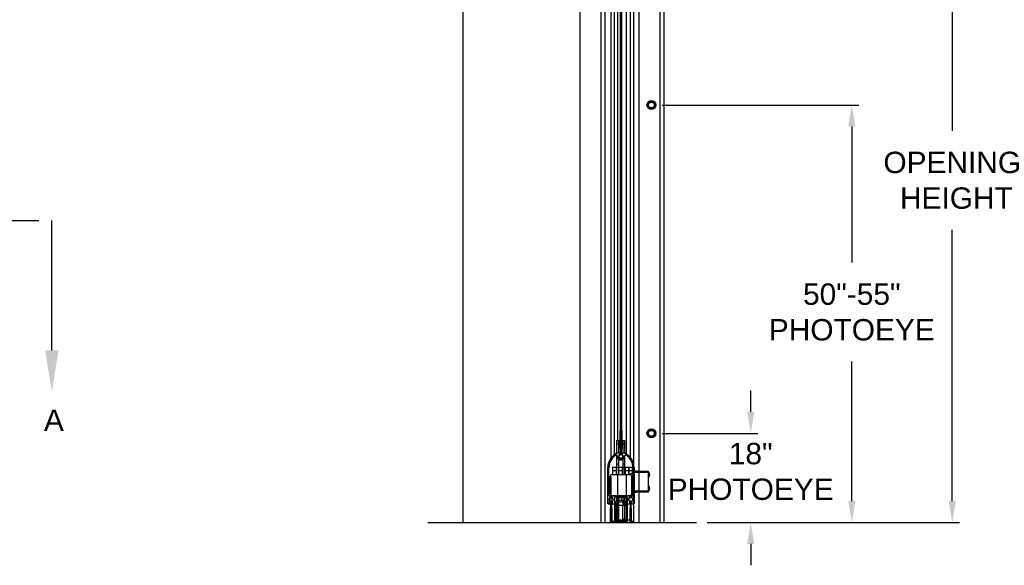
# Model space of a CAD drawing. Header units: inches. Extents: x 170 to 312, y 215 to 248.
# Tile 166 of 256: x 207.2 to 211.52, y 239.92 to 242.31. Entities that reach past the tile are written whole.
import ezdxf
from ezdxf import colors
from ezdxf.entities.mleader import LeaderData, LeaderLine
from ezdxf.math import Vec2, Vec3

# ---------------------------------------------------------------- set-up
doc = ezdxf.new("R2010")
doc.units = ezdxf.units.IN
doc.header["$LTSCALE"] = 0.25
doc.header["$MEASUREMENT"] = 0
doc.linetypes.add('CENTER', pattern=[2, 1.25, -0.25, 0.25, -0.25])
for name, color, linetype in [('ANNOTATIONS', 1, 'Continuous'), ('SECTION CUTS', 6, 'CENTER'), ('STANDARD MOTOR LH', 7, 'Continuous')]:
    doc.layers.add(name, color=color, linetype=linetype)
doc.styles.add('ARIAL', font='arial.ttf', dxfattribs={"height": 0.09375})
doc.styles.get("Standard").update_dxf_attribs({"font": 'romans.shx'})
doc.dimstyles.new('STANDARD$0', dxfattribs={"dimtxt": 0.09375, "dimasz": 0.09375, "dimexe": 0.03125, "dimexo": 0.046875, "dimgap": 0.09, "dimtad": 0, "dimtih": 1, "dimtoh": 1, "dimdec": 4, "dimzin": 0, "dimdsep": 46, "dimtxsty": 'ARIAL', "dimcen": 0.09, "dimadec": 0, "dimazin": 0, "dimtfac": 1, "dimtdec": 4, "dimtofl": 0, "dimtmove": 0, "dimatfit": 1, "dimfxl": 1, "dimtolj": 1, "dimtzin": 0, "dimarcsym": 0})
pattern_1 = [(45, (207.8103001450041, 234.2100570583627), (-0.08838834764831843, 0.08838834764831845), []), (135, (207.8103001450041, 234.2100570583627), (-0.08838834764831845, -0.08838834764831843), [])]

# ---------------------------------------------------------------- blocks, each defined once
blk = doc.blocks.new('*D40')
at = {"layer": 'ANNOTATIONS', "color": 0, "lineweight": -2, "transparency": 16777216}
for p, q in [((210.4078481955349, 240.5881626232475), (210.4078481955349, 240.6819126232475)), ((210.0193720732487, 240.4944126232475), (210.4390981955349, 240.4944126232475)), ((210.217505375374, 240.1034244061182), (210.4390981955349, 240.1034244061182)), ((210.4078481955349, 240.0096744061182), (210.4078481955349, 239.9159244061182))]:
    blk.add_line(p, q, dxfattribs=at)
at = {"layer": 'ANNOTATIONS', "color": 0, "transparency": 16777216}
for points in [[(210.3922231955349, 240.5881626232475), (210.4234731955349, 240.5881626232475), (210.4078481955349, 240.4944126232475)], [(210.3922231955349, 240.0096744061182), (210.4234731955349, 240.0096744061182), (210.4078481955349, 240.1034244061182)]]:
    blk.add_solid(points, dxfattribs=at)
at = {"layer": 'defpoints', "color": 0, "transparency": 16777216}
for p in [(209.9724970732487, 240.4944126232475), (210.4078481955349, 240.4944126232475), (210.170630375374, 240.1034244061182)]:
    blk.add_point(p, dxfattribs=at)
at = {"layer": 'ANNOTATIONS', "color": 0, "transparency": 16777216, "insert": (210.4078481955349, 240.3270212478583), "char_height": 0.09375, "attachment_point": 5, "style": 'ARIAL'}
blk.add_mtext('\\A1;18"\\PPHOTOEYE', dxfattribs=at)
blk = doc.blocks.new('*D41')
at = {"layer": 'ANNOTATIONS', "color": 0, "lineweight": -2, "transparency": 16777216}
for p, q in [((210.0193720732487, 241.9338969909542), (210.882490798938, 241.9338969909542)), ((210.851240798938, 241.8401469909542), (210.851240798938, 241.2427914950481)), ((210.851240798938, 240.1971744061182), (210.851240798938, 240.809146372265)), ((210.217505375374, 240.1034244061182), (210.882490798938, 240.1034244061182))]:
    blk.add_line(p, q, dxfattribs=at)
at = {"layer": 'ANNOTATIONS', "color": 0, "transparency": 16777216}
for points in [[(210.835615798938, 241.8401469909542), (210.866865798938, 241.8401469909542), (210.851240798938, 241.9338969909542)], [(210.835615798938, 240.1971744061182), (210.866865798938, 240.1971744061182), (210.851240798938, 240.1034244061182)]]:
    blk.add_solid(points, dxfattribs=at)
at = {"layer": 'defpoints', "color": 0, "transparency": 16777216}
for p in [(209.9724970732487, 241.9338969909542), (210.851240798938, 241.9338969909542), (210.170630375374, 240.1034244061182)]:
    blk.add_point(p, dxfattribs=at)
at = {"layer": 'ANNOTATIONS', "color": 0, "transparency": 16777216, "insert": (210.8512407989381, 241.0259689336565), "char_height": 0.09375, "attachment_point": 5, "style": 'ARIAL'}
blk.add_mtext('\\A1;50"-55"\\PPHOTOEYE', dxfattribs=at)
blk = doc.blocks.new('*D65')
at = {"layer": 'ANNOTATIONS', "color": 0, "lineweight": -2, "transparency": 16777216}
for p, q in [((209.7072473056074, 243.1034245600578), (211.3231096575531, 243.1034245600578)), ((211.2918596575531, 243.0096745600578), (211.2918596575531, 241.8208545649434)), ((211.2918596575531, 240.1971744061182), (211.2918596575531, 241.3859944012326)), ((210.217505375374, 240.1034244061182), (211.3231096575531, 240.1034244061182))]:
    blk.add_line(p, q, dxfattribs=at)
at = {"layer": 'ANNOTATIONS', "color": 0, "transparency": 16777216}
for points in [[(211.2762346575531, 243.0096745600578), (211.3074846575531, 243.0096745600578), (211.2918596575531, 243.1034245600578)], [(211.2762346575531, 240.1971744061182), (211.3074846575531, 240.1971744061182), (211.2918596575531, 240.1034244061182)]]:
    blk.add_solid(points, dxfattribs=at)
at = {"layer": 'defpoints', "color": 0, "transparency": 16777216}
for p in [(209.6603723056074, 243.1034245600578), (211.2918596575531, 243.1034245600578), (210.170630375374, 240.1034244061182)]:
    blk.add_point(p, dxfattribs=at)
at = {"layer": 'ANNOTATIONS', "color": 0, "transparency": 16777216, "insert": (211.2918596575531, 241.6034244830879), "char_height": 0.09375, "attachment_point": 5, "style": 'ARIAL'}
blk.add_mtext('\\A1;OPENING\\P HEIGHT', dxfattribs=at)

msp = doc.modelspace()

# ---------------------------------------------------------------- hatches: boundary and pattern name
at = {"layer": 'STANDARD MOTOR LH'}
h = msp.add_hatch(dxfattribs=at)
h.set_pattern_fill('ANSI37', color=256, style=0)
h.set_pattern_definition(pattern_1)
edge = h.paths.add_edge_path(flags=0)
edge.add_arc((209.8411385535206, 240.4314594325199), 0.001230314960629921, 330.0000000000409, 360.0000000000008)
edge.add_line((209.8423688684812, 240.4314594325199), (209.8423688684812, 240.5074092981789))
edge.add_line((209.8423688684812, 240.5074092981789), (209.8411385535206, 240.5074092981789))
edge.add_line((209.8411385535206, 240.5074092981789), (209.8411385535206, 240.4314594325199))
edge.add_line((209.8411385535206, 240.4314594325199), (209.8388673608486, 240.4275256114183))
edge.add_arc((209.8399328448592, 240.426910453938), 0.001230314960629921, 149.999999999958, 180)
edge.add_line((209.8387025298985, 240.426910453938), (209.8387025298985, 240.4023041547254))
edge.add_arc((209.8399328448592, 240.4023041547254), 0.001230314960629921, 180, 262.1835509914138)
edge.add_arc((209.8386779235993, 240.3931625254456), 0.007997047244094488, -262.1835509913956, 82.18355099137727, ccw=False)
edge.add_arc((209.8374230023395, 240.4023041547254), 0.001230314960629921, 277.8164490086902, 360.0000000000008)
edge.add_line((209.8386533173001, 240.4023041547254), (209.8386533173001, 240.426910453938))
edge.add_arc((209.8374230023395, 240.426910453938), 0.001230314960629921, 0, 30.00000000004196)
edge.add_line((209.83848848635, 240.4275256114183), (209.8362172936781, 240.4314594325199))
edge.add_line((209.8362172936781, 240.4314594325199), (209.8362172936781, 240.5074092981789))
edge.add_line((209.8362172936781, 240.5074092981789), (209.8349869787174, 240.5074092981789))
edge.add_line((209.8349869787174, 240.5074092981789), (209.8349869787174, 240.4314594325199))
edge.add_arc((209.8362172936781, 240.4314594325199), 0.001230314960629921, 180, 209.9999999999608)
edge.add_line((209.8351518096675, 240.4308442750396), (209.8374230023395, 240.426910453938))
edge.add_line((209.8374230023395, 240.426910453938), (209.8374230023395, 240.4023041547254))
edge.add_arc((209.8386779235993, 240.3931625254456), 0.009227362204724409, 97.81644900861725, 442.1835509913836)
edge.add_line((209.8399328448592, 240.4023041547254), (209.8399328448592, 240.426910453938))
edge.add_line((209.8399328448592, 240.426910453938), (209.8422040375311, 240.4308442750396))
h = msp.add_hatch(dxfattribs=at)
h.set_pattern_fill('ANSI38', color=256, style=0)
h.set_pattern_definition([(45, (207.8103001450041, 234.2100570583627), (-0.08838834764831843, 0.08838834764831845), []), (135, (207.8103001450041, 234.2100570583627), (-0.2651650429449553, 0.08838834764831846), [0.3125, -0.1875])])
edge = h.paths.add_edge_path(flags=0)
edge.add_arc((209.8728029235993, 240.187486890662), 0.003124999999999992, 270.0000000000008, 360.0000000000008)
edge.add_line((209.8759279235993, 240.187486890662), (209.8759279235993, 240.1951671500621))
edge.add_arc((209.8728029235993, 240.1951671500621), 0.003124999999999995, 0, 47.18669650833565)
edge.add_arc((209.8815529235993, 240.204611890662), 0.009750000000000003, -47.18669650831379, 227.186696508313, ccw=False)
edge.add_arc((209.8903029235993, 240.1951671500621), 0.003124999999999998, 132.8133034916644, 180)
edge.add_line((209.8871779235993, 240.1951671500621), (209.8871779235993, 240.187486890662))
edge.add_arc((209.8903029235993, 240.187486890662), 0.003124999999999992, 180, 270.0000000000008)
edge.add_line((209.8903029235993, 240.184361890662), (209.8931779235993, 240.184361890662))
edge.add_arc((209.8931779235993, 240.187486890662), 0.003124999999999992, 270.0000000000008, 360.0000000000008)
edge.add_line((209.8963029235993, 240.187486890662), (209.8963029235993, 240.3444369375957))
edge.add_arc((209.8275529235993, 240.3444369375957), 0.06875000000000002, 0, 70.05143277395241)
edge.add_arc((209.8493029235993, 240.404361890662), 0.005000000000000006, 70.051432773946, 226.5075402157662)
edge.add_arc((209.8386779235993, 240.3931625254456), 0.0104375, -226.50754021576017, 46.507540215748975, ccw=False)
edge.add_arc((209.8280529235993, 240.404361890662), 0.005000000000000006, 313.4924597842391, 469.94856722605)
edge.add_arc((209.8498029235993, 240.3444369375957), 0.06875, 109.9485672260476, 180)
edge.add_line((209.7810529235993, 240.3444369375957), (209.7810529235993, 240.187486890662))
edge.add_arc((209.7841779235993, 240.187486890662), 0.003124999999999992, 180, 270.0000000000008)
edge.add_line((209.7841779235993, 240.184361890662), (209.7870529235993, 240.184361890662))
edge.add_arc((209.7870529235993, 240.187486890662), 0.003124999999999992, 270.0000000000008, 360.0000000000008)
edge.add_line((209.7901779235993, 240.187486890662), (209.7901779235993, 240.1951671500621))
edge.add_arc((209.7870529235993, 240.1951671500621), 0.003124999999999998, 0, 47.18669650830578)
edge.add_arc((209.7958029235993, 240.204611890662), 0.009750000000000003, -47.186696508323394, 227.186696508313, ccw=False)
edge.add_arc((209.8045529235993, 240.1951671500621), 0.003124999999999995, 132.8133034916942, 180)
edge.add_line((209.8014279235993, 240.1951671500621), (209.8014279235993, 240.187486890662))
edge.add_arc((209.8045529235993, 240.187486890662), 0.003124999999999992, 180, 270.0000000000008)
edge.add_line((209.8045529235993, 240.184361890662), (209.8271154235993, 240.184361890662))
edge.add_arc((209.8271154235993, 240.185924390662), 0.001562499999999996, 270.0000000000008, 360.0000000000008)
edge.add_line((209.8286779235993, 240.185924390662), (209.8286779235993, 240.187174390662))
edge.add_arc((209.8271154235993, 240.187174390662), 0.001562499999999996, 0, 90)
edge.add_line((209.8271154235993, 240.188736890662), (209.8136779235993, 240.188736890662))
edge.add_arc((209.8136779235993, 240.191861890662), 0.003124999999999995, 180, 270, ccw=False)
edge.add_line((209.8105529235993, 240.191861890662), (209.8105529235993, 240.211236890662))
edge.add_arc((209.8136779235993, 240.211236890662), 0.003124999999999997, 89.9999999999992, 180, ccw=False)
edge.add_line((209.8136779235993, 240.214361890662), (209.8636779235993, 240.214361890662))
edge.add_arc((209.8636779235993, 240.211236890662), 0.003124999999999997, -7.958078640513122e-13, 89.9999999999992, ccw=False)
edge.add_line((209.8668029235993, 240.211236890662), (209.8668029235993, 240.191861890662))
edge.add_arc((209.8636779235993, 240.191861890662), 0.003124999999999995, 270, 360, ccw=False)
edge.add_line((209.8636779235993, 240.188736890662), (209.8502404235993, 240.188736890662))
edge.add_arc((209.8502404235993, 240.187174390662), 0.001562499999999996, 90, 180)
edge.add_line((209.8486779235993, 240.187174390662), (209.8486779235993, 240.185924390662))
edge.add_arc((209.8502404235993, 240.185924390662), 0.001562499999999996, 180, 270.0000000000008)
edge.add_line((209.8502404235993, 240.184361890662), (209.8728029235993, 240.184361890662))
edge = h.paths.add_edge_path(flags=0)
edge.add_line((209.8881779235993, 240.219361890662), (209.8411779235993, 240.219361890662))
edge.add_arc((209.8386779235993, 240.217486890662), 0.003125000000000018, 36.86989764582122, 143.1301023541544)
edge.add_line((209.8361779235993, 240.219361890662), (209.7891779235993, 240.219361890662))
edge.add_arc((209.7891779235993, 240.222486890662), 0.003124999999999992, 180, 270, ccw=False)
edge.add_line((209.7860529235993, 240.222486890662), (209.7860529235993, 240.2961453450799))
edge.add_arc((209.7841779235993, 240.29864534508), 0.003125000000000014, 306.8698976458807, 413.130102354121)
edge.add_line((209.7860529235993, 240.30114534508), (209.7860529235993, 240.3444369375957))
edge.add_arc((209.8498029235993, 240.3444369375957), 0.06374999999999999, 122.47572038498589, 180, ccw=False)
edge.add_arc((209.8182575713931, 240.3939995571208), 0.004999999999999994, -2.347244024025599, 122.47572038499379, ccw=False)
edge.add_arc((209.8386779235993, 240.3931625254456), 0.0154375, 177.6527559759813, 260.6802885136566)
edge.add_arc((209.8386779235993, 240.3798037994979), 0.003125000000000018, 216.8698976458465, 323.1301023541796)
edge.add_arc((209.8386779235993, 240.3931625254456), 0.0154375, 279.3197114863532, 362.3472440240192)
edge.add_arc((209.8590982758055, 240.3939995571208), 0.004999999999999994, 57.52427961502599, 182.3472440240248, ccw=False)
edge.add_arc((209.8275529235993, 240.3444369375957), 0.06375, -7.958078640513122e-13, 57.52427961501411, ccw=False)
edge.add_line((209.8913029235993, 240.3444369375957), (209.8913029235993, 240.3011453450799))
edge.add_arc((209.8931779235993, 240.29864534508), 0.003125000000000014, 126.869897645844, 233.1301023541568)
edge.add_line((209.8913029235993, 240.29614534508), (209.8913029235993, 240.222486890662))
edge.add_arc((209.8881779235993, 240.222486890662), 0.003124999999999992, 270, 360, ccw=False)
h = msp.add_hatch(dxfattribs=at)
h.set_pattern_fill('ANSI37', color=256, style=0)
h.set_pattern_definition(pattern_1)
edge = h.paths.add_edge_path(flags=0)
edge.add_line((209.7980987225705, 240.1690611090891), (209.7970578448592, 240.1708639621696))
edge.add_line((209.7970578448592, 240.1708639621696), (209.7970578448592, 240.1954702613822))
edge.add_arc((209.7958029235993, 240.204611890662), 0.009227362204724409, 277.8164490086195, 622.1835509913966)
edge.add_line((209.7945480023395, 240.1954702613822), (209.7945480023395, 240.1708639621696))
edge.add_line((209.7945480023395, 240.1708639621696), (209.7935071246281, 240.1690611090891))
edge.add_arc((209.7945726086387, 240.1684459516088), 0.001230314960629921, 149.999999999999, 180)
edge.add_line((209.7933422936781, 240.1684459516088), (209.7933422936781, 240.0924960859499))
edge.add_line((209.7933422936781, 240.0924960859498), (209.7945726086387, 240.0924960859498))
edge.add_line((209.7945726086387, 240.0924960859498), (209.7945726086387, 240.1684459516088))
edge.add_line((209.7945726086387, 240.1684459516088), (209.79561348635, 240.1702488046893))
edge.add_arc((209.7945480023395, 240.1708639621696), 0.001230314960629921, 330.0000000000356, 360.0000000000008)
edge.add_line((209.7957783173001, 240.1708639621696), (209.7957783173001, 240.1954702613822))
edge.add_arc((209.7945480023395, 240.1954702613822), 0.001230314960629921, 0, 82.18355099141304)
edge.add_arc((209.7958029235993, 240.204611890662), 0.007997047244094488, -82.18355099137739, 262.1835509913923, ccw=False)
edge.add_arc((209.7970578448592, 240.1954702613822), 0.001230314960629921, 97.81644900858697, 180)
edge.add_line((209.7958275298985, 240.1954702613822), (209.7958275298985, 240.1708639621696))
edge.add_arc((209.7970578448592, 240.1708639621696), 0.001230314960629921, 180, 209.999999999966)
edge.add_line((209.7959923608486, 240.1702488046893), (209.7970332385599, 240.1684459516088))
edge.add_line((209.7970332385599, 240.1684459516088), (209.7970332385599, 240.0924960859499))
edge.add_line((209.7970332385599, 240.0924960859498), (209.7982635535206, 240.0924960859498))
edge.add_line((209.7982635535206, 240.0924960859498), (209.7982635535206, 240.1684459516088))
edge.add_arc((209.7970332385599, 240.1684459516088), 0.001230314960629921, 0, 30.00000000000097)
h = msp.add_hatch(dxfattribs=at)
h.set_pattern_fill('ANSI37', color=256, style=0)
h.set_pattern_definition(pattern_1)
edge = h.paths.add_edge_path(flags=0)
edge.add_line((209.8114904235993, 240.183111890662), (209.8114904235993, 240.108736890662))
edge.add_arc((209.8152404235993, 240.108736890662), 0.00375, 180, 270.0000000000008)
edge.add_line((209.8152404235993, 240.104986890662), (209.8624279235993, 240.104986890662))
edge.add_arc((209.8624279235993, 240.108736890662), 0.00375, 270.0000000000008, 360.0000000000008)
edge.add_line((209.8661779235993, 240.108736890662), (209.8661779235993, 240.183111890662))
edge.add_line((209.8661779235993, 240.183111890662), (209.8474279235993, 240.183111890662))
edge.add_line((209.8474279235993, 240.183111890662), (209.8474279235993, 240.188736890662))
edge.add_line((209.8474279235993, 240.188736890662), (209.8605529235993, 240.188736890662))
edge.add_line((209.8605529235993, 240.188736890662), (209.8605529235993, 240.196236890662))
edge.add_line((209.8605529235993, 240.196236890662), (209.8474279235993, 240.196236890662))
edge.add_line((209.8474279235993, 240.196236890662), (209.8461779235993, 240.194361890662))
edge.add_line((209.8461779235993, 240.194361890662), (209.8311779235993, 240.194361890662))
edge.add_line((209.8311779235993, 240.194361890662), (209.8299279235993, 240.196236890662))
edge.add_line((209.8299279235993, 240.196236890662), (209.8168029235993, 240.196236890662))
edge.add_line((209.8168029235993, 240.196236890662), (209.8168029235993, 240.188736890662))
edge.add_line((209.8168029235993, 240.188736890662), (209.8299279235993, 240.188736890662))
edge.add_line((209.8299279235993, 240.188736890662), (209.8299279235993, 240.183111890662))
edge.add_line((209.8299279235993, 240.183111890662), (209.8114904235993, 240.183111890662))
edge = h.paths.add_edge_path(flags=0)
edge.add_arc((209.8189904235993, 240.112486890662), 0.00375, 180, 270, ccw=False)
edge.add_line((209.8152404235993, 240.112486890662), (209.8152404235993, 240.179049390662))
edge.add_line((209.8152404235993, 240.179049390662), (209.8624279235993, 240.179049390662))
edge.add_line((209.8624279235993, 240.179049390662), (209.8624279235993, 240.112486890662))
edge.add_arc((209.8586779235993, 240.112486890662), 0.00375, 270, 360, ccw=False)
edge.add_line((209.8586779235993, 240.108736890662), (209.8189904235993, 240.108736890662))

# ---------------------------------------------------------------- linework, layer by layer
at = {"layer": 'SECTION CUTS'}
msp.add_line((200.848419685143, 241.427511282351), (207.3424143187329, 241.427511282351), dxfattribs=at)
at = {"layer": 'STANDARD MOTOR LH'}
for p, q in [((209.1447473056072, 245.7143310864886), (209.1447473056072, 240.1034244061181)), ((209.6603723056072, 240.1034244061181), (209.6603723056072, 245.7143310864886)), ((209.7518724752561, 240.1034244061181), (209.7518724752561, 243.6190491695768)), ((209.7697468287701, 240.1034244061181), (209.7697468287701, 243.6190491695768)), ((209.7941225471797, 243.6255785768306), (209.7941225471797, 240.3847638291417)), ((209.8089967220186, 243.6230349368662), (209.8089967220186, 240.3997670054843)), ((209.8239811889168, 243.6190491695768), (209.8239811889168, 240.4627993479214)), ((210.0271849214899, 243.3846744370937), (210.0271849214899, 240.1034244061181)), ((209.8362177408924, 240.4314593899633), (209.8362177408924, 243.2611687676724)), ((209.8411386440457, 243.2611687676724), (209.8411386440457, 240.4314593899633)), ((209.8785593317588, 243.2324097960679), (209.8785593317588, 240.390533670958)), ((209.8635537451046, 240.4030074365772), (209.8635537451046, 243.2284240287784)), ((209.8934346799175, 243.2284240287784), (209.8934346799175, 240.1034244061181)), ((209.9178092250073, 243.2284240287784), (209.9178092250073, 240.1034244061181)), ((210.0093093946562, 243.2284240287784), (210.0093093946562, 240.1034244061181)), ((209.8349869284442, 240.4314593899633), (209.8349869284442, 240.5074092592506)), ((209.8362177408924, 240.5074092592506), (209.8349869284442, 240.5074092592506)), ((209.8423682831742, 240.5074092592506), (209.8411386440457, 240.5074092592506)), ((209.8423682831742, 240.5074092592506), (209.8423682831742, 240.4314593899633)), ((209.8197408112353, 240.4627993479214), (209.8197408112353, 240.4062658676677)), ((209.8197408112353, 240.4627993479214), (209.8275527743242, 240.4627993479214)), ((209.8275527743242, 240.4471743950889), (209.8197408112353, 240.4471743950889)), ((209.8275527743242, 240.4627993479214), (209.8275527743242, 240.4093368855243)), ((209.8374227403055, 240.4269104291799), (209.8351523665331, 240.4308442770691)), ((209.8384881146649, 240.4275255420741), (209.8362177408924, 240.4314593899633)), ((209.8362177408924, 240.4314593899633), (209.8411386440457, 240.4314593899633)), ((209.8374227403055, 240.4023041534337), (209.8374227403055, 240.4269104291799)), ((209.8386535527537, 240.4023041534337), (209.8386535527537, 240.4269104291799)), ((209.8387028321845, 240.4269104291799), (209.8387028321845, 240.4023041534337)), ((209.8411386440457, 240.4314593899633), (209.8388670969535, 240.4275255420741)), ((209.8422040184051, 240.4308442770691), (209.8399324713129, 240.4269104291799)), ((209.8399324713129, 240.4269104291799), (209.8399324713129, 240.4023041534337)), ((209.8470838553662, 240.4627993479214), (209.8470838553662, 240.4088426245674)), ((209.8470838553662, 240.4627993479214), (209.8548969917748, 240.4627993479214)), ((209.8548969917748, 240.4471743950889), (209.8470838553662, 240.4471743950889)), ((209.8548969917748, 240.4627993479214), (209.8548969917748, 240.4075153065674)), ((209.8197408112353, 240.3987746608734), (209.8197408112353, 240.3143617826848)), ((209.8275527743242, 240.3824596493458), (209.8275527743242, 240.3143617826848)), ((209.8470838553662, 240.3993492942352), (209.8470838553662, 240.3969677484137)), ((209.8470838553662, 240.3893573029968), (209.8470838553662, 240.3869757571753)), ((209.8470838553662, 240.3802145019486), (209.8470838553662, 240.3143617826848)), ((209.8548969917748, 240.3967100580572), (209.8548969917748, 240.3143617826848)), ((209.7810529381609, 240.1874869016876), (209.7810529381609, 240.3444369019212)), ((209.7860524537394, 240.3011452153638), (209.7860524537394, 240.3444369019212)), ((209.8021621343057, 240.3456119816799), (209.8900531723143, 240.3456119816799)), ((209.8021621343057, 240.3456119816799), (209.8021621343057, 240.3143617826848)), ((209.8177872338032, 240.3456119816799), (209.8177872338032, 240.3143617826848)), ((209.8197408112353, 240.3612367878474), (209.8275527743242, 240.3612367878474)), ((209.8295063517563, 240.3143617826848), (209.8295063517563, 240.3456119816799)), ((209.8451314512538, 240.3143617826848), (209.8451314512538, 240.3456119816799)), ((209.8470838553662, 240.3612367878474), (209.8548969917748, 240.3612367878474)), ((209.8568493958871, 240.3456119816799), (209.8568493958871, 240.3143617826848)), ((209.8724744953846, 240.3456119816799), (209.8724744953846, 240.3143617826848)), ((209.8744280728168, 240.3143617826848), (209.8744280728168, 240.3456119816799)), ((209.8900531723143, 240.3174244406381), (209.8900531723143, 240.3456119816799)), ((209.8913027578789, 240.3444369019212), (209.8913027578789, 240.3011452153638)), ((209.8963034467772, 240.3444369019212), (209.8963034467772, 240.1874869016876)), ((209.7860524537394, 240.2224870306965), (209.7860524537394, 240.2961454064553)), ((209.7918028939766, 240.2284243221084), (209.7918028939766, 240.306549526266)), ((209.7941225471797, 240.3051917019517), (209.7941225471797, 240.1034244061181)), ((209.7996148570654, 240.3143617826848), (209.877740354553, 240.3143617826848)), ((209.8197408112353, 240.3299868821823), (209.8021621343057, 240.3299868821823)), ((209.8239811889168, 240.3143617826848), (209.8239811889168, 240.1151429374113)), ((209.8470838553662, 240.3299868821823), (209.8275527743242, 240.3299868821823)), ((209.8900531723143, 240.3299868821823), (209.8548969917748, 240.3299868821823)), ((209.8635537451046, 240.1163992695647), (209.8635537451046, 240.3143617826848)), ((209.8913027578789, 240.3174244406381), (209.8806783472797, 240.3174244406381)), ((209.8806783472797, 240.3174244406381), (209.8806783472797, 240.3137886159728)), ((209.8852214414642, 240.3087993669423), (209.8913027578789, 240.3087993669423)), ((209.8855534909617, 240.306549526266), (209.8855534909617, 240.2284243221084)), ((209.8913027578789, 240.3221743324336), (209.8900531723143, 240.3221743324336)), ((209.8900531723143, 240.2799870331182), (209.8900531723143, 240.3087993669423)), ((209.8900531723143, 240.306549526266), (209.8913027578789, 240.306549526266)), ((209.8913027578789, 240.2961454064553), (209.8913027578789, 240.2224870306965)), ((209.8963034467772, 240.3300297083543), (209.9068304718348, 240.3300297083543)), ((209.8963034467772, 240.3288599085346), (209.9588026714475, 240.3288599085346)), ((209.9588026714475, 240.3226099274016), (209.8963034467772, 240.3226099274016)), ((209.9075849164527, 240.3288599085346), (209.9074053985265, 240.3291717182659)), ((209.9588026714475, 240.3288599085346), (209.9588026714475, 240.2365862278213)), ((209.9615153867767, 240.3215492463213), (209.9588026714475, 240.3215492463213)), ((209.9588026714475, 240.3046742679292), (209.9615153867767, 240.3046742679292)), ((209.9615153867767, 240.3215492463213), (209.9615153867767, 240.3046742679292)), ((209.9622768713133, 240.3211585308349), (209.9622768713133, 240.3050652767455)), ((209.9647701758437, 240.3116138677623), (209.9639993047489, 240.3117106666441)), ((209.9641706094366, 240.3125211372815), (209.9647701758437, 240.3124897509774)), ((209.9647701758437, 240.3146099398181), (209.9646610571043, 240.3145964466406)), ((209.8888024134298, 240.2859243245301), (209.8855534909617, 240.2859243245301)), ((209.8913027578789, 240.2566467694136), (209.8855534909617, 240.2566467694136)), ((209.8888024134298, 240.2859243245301), (209.8888024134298, 240.2566467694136)), ((209.8913027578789, 240.2799870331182), (209.8888024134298, 240.2799870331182)), ((209.9615153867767, 240.2607718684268), (209.9588026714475, 240.2607718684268)), ((209.9615153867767, 240.2607718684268), (209.9615153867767, 240.2438968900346)), ((209.9622768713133, 240.2603808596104), (209.9622768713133, 240.244287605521)), ((209.9647701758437, 240.2508361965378), (209.9639993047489, 240.2509332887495)), ((209.9641706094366, 240.251743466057), (209.9647701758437, 240.2517120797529)), ((209.9647701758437, 240.2538325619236), (209.9646610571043, 240.2538187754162)), ((209.83617784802, 240.219361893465), (209.7891781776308, 240.219361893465)), ((209.7958719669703, 240.2215671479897), (209.7958719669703, 240.219361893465)), ((209.7958719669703, 240.2143617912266), (209.7958719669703, 240.213839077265)), ((209.8900531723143, 240.2206117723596), (209.7996148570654, 240.2206117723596)), ((209.8089967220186, 240.2206117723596), (209.8089967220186, 240.219361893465)), ((209.8105525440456, 240.2112369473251), (209.8105525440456, 240.1918619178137)), ((209.8636781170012, 240.2143617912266), (209.813678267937, 240.2143617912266)), ((209.8197408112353, 240.219361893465), (209.8197408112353, 240.2206117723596)), ((209.8197408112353, 240.2143617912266), (209.8197408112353, 240.1962369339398)), ((209.8224277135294, 240.2143617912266), (209.8224277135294, 240.2112369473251)), ((209.8549274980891, 240.2112369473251), (209.8224277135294, 240.2112369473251)), ((209.825907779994, 240.2112369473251), (209.825907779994, 240.2004086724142)), ((209.8260251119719, 240.2112369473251), (209.8260251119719, 240.2004086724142)), ((209.8275527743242, 240.219361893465), (209.8275527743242, 240.2206117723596)), ((209.8281969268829, 240.2112369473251), (209.8281969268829, 240.2004086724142)), ((209.8308650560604, 240.2206117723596), (209.8308650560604, 240.219361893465)), ((209.8408500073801, 240.2112369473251), (209.8408500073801, 240.2004086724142)), ((209.8881782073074, 240.219361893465), (209.8411773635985, 240.219361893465)), ((209.846490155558, 240.219361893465), (209.846490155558, 240.2206117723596)), ((209.8470838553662, 240.219361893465), (209.8470838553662, 240.2206117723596)), ((209.8513300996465, 240.2112369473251), (209.8513300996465, 240.2004086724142)), ((209.8514486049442, 240.2112369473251), (209.8514486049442, 240.2004086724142)), ((209.8548969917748, 240.219361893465), (209.8548969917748, 240.2206117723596)), ((209.8548969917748, 240.2112369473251), (209.8548969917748, 240.1962369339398)), ((209.8549274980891, 240.2112369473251), (209.8549274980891, 240.2143617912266)), ((209.8668026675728, 240.1918619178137), (209.8668026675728, 240.2112369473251)), ((209.8785593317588, 240.2206117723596), (209.8785593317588, 240.219361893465)), ((209.8785593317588, 240.2138909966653), (209.8785593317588, 240.2133404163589)), ((209.8855534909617, 240.2480216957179), (209.8913027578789, 240.2480216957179)), ((209.8855534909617, 240.2465494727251), (209.8888024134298, 240.2465494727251)), ((209.8855534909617, 240.2362368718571), (209.8900531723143, 240.2362368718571)), ((209.8888024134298, 240.2480216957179), (209.8888024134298, 240.2465494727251)), ((209.8900531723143, 240.2480216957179), (209.8900531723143, 240.2206117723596)), ((209.8900531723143, 240.2440494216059), (209.8913027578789, 240.2440494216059)), ((209.8963034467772, 240.2428362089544), (209.9588026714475, 240.2428362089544)), ((209.9588026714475, 240.2365862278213), (209.8963034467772, 240.2365862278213)), ((209.8963034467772, 240.2361940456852), (209.9068304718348, 240.2361940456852)), ((209.9068304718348, 240.2361940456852), (209.9070252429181, 240.2365862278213)), ((209.9588026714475, 240.2438968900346), (209.9615153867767, 240.2438968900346)), ((209.9594609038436, 240.2438968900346), (209.9588026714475, 240.2429110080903)), ((209.787053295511, 240.1843617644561), (209.7841774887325, 240.1843617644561)), ((209.7901778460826, 240.1951671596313), (209.7901778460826, 240.1874869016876)), ((209.7933422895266, 240.1034244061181), (209.7933422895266, 240.1684459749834)), ((209.7935065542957, 240.1690610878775), (209.7945484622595, 240.170863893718)), ((209.7945484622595, 240.170863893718), (209.7945484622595, 240.1954701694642)), ((209.7945731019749, 240.1684459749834), (209.7956138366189, 240.1702487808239)), ((209.7945731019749, 240.1034244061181), (209.7945731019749, 240.1684459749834)), ((209.7970335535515, 240.1684459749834), (209.7945731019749, 240.1684459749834)), ((209.7957781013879, 240.170863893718), (209.7957781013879, 240.1954701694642)), ((209.7958273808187, 240.1954701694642), (209.7958273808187, 240.170863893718)), ((209.7958719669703, 240.1966150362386), (209.7958719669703, 240.1957986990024)), ((209.7958719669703, 240.1705356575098), (209.7958719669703, 240.1684459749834)), ((209.7959928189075, 240.1702487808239), (209.7970335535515, 240.1684459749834)), ((209.7970335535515, 240.1684459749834), (209.7970335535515, 240.1034244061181)), ((209.7970581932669, 240.1954701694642), (209.7970581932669, 240.170863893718)), ((209.7970581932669, 240.170863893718), (209.7980989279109, 240.1690610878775)), ((209.7982631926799, 240.1684459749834), (209.7982631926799, 240.1034244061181)), ((209.801427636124, 240.1874869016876), (209.801427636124, 240.1951671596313)), ((209.8271151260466, 240.1843617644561), (209.8045533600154, 240.1843617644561)), ((209.8114900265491, 240.1831118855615), (209.829927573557, 240.1831118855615)), ((209.8114900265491, 240.1087369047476), (209.8114900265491, 240.1831118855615)), ((209.813678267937, 240.1887367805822), (209.829927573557, 240.1887367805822)), ((209.8152399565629, 240.1790492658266), (209.8624273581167, 240.1790492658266)), ((209.8152399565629, 240.1124868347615), (209.8152399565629, 240.1790492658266)), ((209.8168028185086, 240.1887367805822), (209.8168028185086, 240.1962369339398)), ((209.8168028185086, 240.1962369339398), (209.829927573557, 240.1962369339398)), ((209.8197408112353, 240.2049869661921), (209.825907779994, 240.2049869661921)), ((209.8197408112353, 240.1843617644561), (209.8197408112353, 240.1831118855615)), ((209.8197408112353, 240.1087369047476), (209.8197408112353, 240.1790492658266)), ((209.8281969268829, 240.2004086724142), (209.8271116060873, 240.1993617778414)), ((209.8503914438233, 240.1993617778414), (209.8271116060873, 240.1993617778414)), ((209.8275527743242, 240.1993617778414), (209.8275527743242, 240.1962369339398)), ((209.8275527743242, 240.1887367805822), (209.8275527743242, 240.188674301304)), ((209.8275527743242, 240.1844245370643), (209.8275527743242, 240.1831118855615)), ((209.8275527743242, 240.1790492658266), (209.8275527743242, 240.1087369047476)), ((209.8286779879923, 240.1871745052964), (209.8286779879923, 240.1859243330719)), ((209.829927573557, 240.1962369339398), (209.8311783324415, 240.1943619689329)), ((209.829927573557, 240.1831118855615), (209.829927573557, 240.1887367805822)), ((209.8311783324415, 240.1943619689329), (209.8461780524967, 240.1943619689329)), ((209.8408500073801, 240.2004086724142), (209.8345234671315, 240.1993617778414)), ((209.8461780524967, 240.1943619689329), (209.8474276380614, 240.1962369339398)), ((209.8470838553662, 240.1993617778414), (209.8470838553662, 240.1957212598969)), ((209.8470838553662, 240.1087369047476), (209.8470838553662, 240.1790492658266)), ((209.8474276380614, 240.1962369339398), (209.8605523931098, 240.1962369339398)), ((209.8636781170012, 240.1887367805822), (209.8474276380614, 240.1887367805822)), ((209.8474276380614, 240.1887367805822), (209.8474276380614, 240.1831118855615)), ((209.8474276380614, 240.1831118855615), (209.8661784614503, 240.1831118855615)), ((209.8486783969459, 240.1859243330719), (209.8486783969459, 240.1871745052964)), ((209.8728030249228, 240.1843617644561), (209.8502400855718, 240.1843617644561)), ((209.8514486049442, 240.2049869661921), (209.8548969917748, 240.2049869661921)), ((209.8548969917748, 240.1843617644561), (209.8548969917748, 240.1831118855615)), ((209.8548969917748, 240.1790492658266), (209.8548969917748, 240.1087369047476)), ((209.8605523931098, 240.1962369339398), (209.8605523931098, 240.1887367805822)), ((209.8624273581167, 240.1790492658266), (209.8624273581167, 240.1124868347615)), ((209.8661784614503, 240.1831118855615), (209.8661784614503, 240.1087369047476)), ((209.8759275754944, 240.1951671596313), (209.8759275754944, 240.1874869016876)), ((209.8790920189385, 240.1034244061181), (209.8790920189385, 240.1684459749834)), ((209.8792574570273, 240.1690610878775), (209.8802981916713, 240.170863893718)), ((209.8802981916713, 240.170863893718), (209.8802981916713, 240.1954701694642)), ((209.8803228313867, 240.1684459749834), (209.8813635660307, 240.1702487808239)), ((209.8803228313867, 240.1034244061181), (209.8803228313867, 240.1684459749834)), ((209.8827832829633, 240.1684459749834), (209.8803228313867, 240.1684459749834)), ((209.8815278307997, 240.170863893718), (209.8815278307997, 240.1954701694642)), ((209.8815771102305, 240.1954701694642), (209.8815771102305, 240.170863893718)), ((209.8817425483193, 240.1702487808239), (209.8827832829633, 240.1684459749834)), ((209.8827832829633, 240.1684459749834), (209.8827832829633, 240.1034244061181)), ((209.8828079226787, 240.1954701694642), (209.8828079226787, 240.170863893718)), ((209.8828079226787, 240.170863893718), (209.8838486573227, 240.1690610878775)), ((209.8840140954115, 240.1684459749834), (209.8840140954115, 240.1034244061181)), ((209.8871773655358, 240.1874869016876), (209.8871773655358, 240.1951671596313)), ((209.8931777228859, 240.1843617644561), (209.8903030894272, 240.1843617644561)), ((209.7958719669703, 240.1391701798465), (209.7958719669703, 240.1074101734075)), ((208.9917085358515, 240.1034244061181), (210.1706303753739, 240.1034244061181)), ((209.8089967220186, 240.1074101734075), (209.7941225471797, 240.1074101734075)), ((209.8089967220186, 240.1151429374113), (209.811394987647, 240.1151429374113)), ((209.8624273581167, 240.1049869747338), (209.8152399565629, 240.1049869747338)), ((209.8155837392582, 240.1151429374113), (209.8617714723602, 240.1151429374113)), ((209.8586774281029, 240.1087369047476), (209.8189898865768, 240.1087369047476)), ((209.8197408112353, 240.1190495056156), (209.8275527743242, 240.1190495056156)), ((209.8197408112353, 240.1034244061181), (209.8197408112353, 240.1049869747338)), ((209.8275527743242, 240.1049869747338), (209.8275527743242, 240.1034244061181)), ((209.8470838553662, 240.1190495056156), (209.8548969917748, 240.1190495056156)), ((209.8470838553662, 240.1034244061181), (209.8470838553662, 240.1049869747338)), ((209.8548969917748, 240.1049869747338), (209.8548969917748, 240.1034244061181)), ((209.8659602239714, 240.1151429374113), (209.8785593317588, 240.1151429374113)), ((209.8934346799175, 240.1074101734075), (209.8785593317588, 240.1074101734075))]:
    msp.add_line(p, q, dxfattribs=at)
for centre, radius in [((209.9724970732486, 241.9338969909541), 0.01956200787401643), ((209.9724970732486, 241.9338969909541), 0.01608215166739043), ((209.9724970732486, 241.9338969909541), 0.01260229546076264), ((209.9724970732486, 240.4944126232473), 0.01956200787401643), ((209.9724970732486, 240.4944126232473), 0.01608215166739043), ((209.9724970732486, 240.4944126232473), 0.01260229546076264), ((209.8386779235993, 240.3931625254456), 0.007997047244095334), ((209.7958029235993, 240.204611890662), 0.007997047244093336), ((209.8815529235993, 240.204611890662), 0.007997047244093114)]:
    msp.add_circle(centre, radius, dxfattribs=at)
for centre, radius, start, end in [((209.8362172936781, 240.4314594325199), 0.001230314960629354, 179.999999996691, 209.9999999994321), ((209.8374230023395, 240.426910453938), 0.001230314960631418, 0, 30.00000000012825), ((209.8399328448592, 240.426910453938), 0.001230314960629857, 149.9999999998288, 180), ((209.8411385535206, 240.4314594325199), 0.001230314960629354, 330.000000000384, 3.308998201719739e-09), ((209.8498029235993, 240.3444369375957), 0.06875000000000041, 109.9485672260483, 180), ((209.8498029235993, 240.3444369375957), 0.06375000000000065, 122.4757203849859, 180), ((209.8182575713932, 240.3939995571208), 0.005000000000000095, 357.652755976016, 122.4757203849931), ((209.8386779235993, 240.3931625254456), 0.01543749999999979, 177.6527559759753, 260.6802885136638), ((209.8280529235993, 240.404361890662), 0.004999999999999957, 313.4924597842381, 109.9485672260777), ((209.8386779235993, 240.3931625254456), 0.01043750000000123, 133.4924597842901, 46.50754021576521), ((209.8386779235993, 240.3931625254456), 0.009227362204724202, 97.81644900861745, 82.18355099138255), ((209.8374230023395, 240.4023041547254), 0.001230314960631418, 277.8164490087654, 0), ((209.8399328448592, 240.4023041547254), 0.001230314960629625, 180, 262.1835509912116), ((209.8386779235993, 240.3931625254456), 0.01543750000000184, 279.319711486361, 2.347244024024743), ((209.8493029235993, 240.404361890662), 0.005000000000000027, 70.0514327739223, 226.5075402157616), ((209.8275529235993, 240.3444369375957), 0.06875000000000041, 0, 70.05143277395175), ((209.8590982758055, 240.3939995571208), 0.00499999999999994, 57.52427961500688, 182.347244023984), ((209.8275529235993, 240.3444369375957), 0.06374999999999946, 0, 57.52427961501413), ((209.8386779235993, 240.3798037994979), 0.003125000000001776, 216.8698976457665, 323.1301023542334), ((209.7841779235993, 240.29864534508), 0.003125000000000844, 306.8698976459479, 53.13010235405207), ((209.7996154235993, 240.306549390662), 0.007812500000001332, 90, 180), ((209.8777404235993, 240.306549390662), 0.007812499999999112, 0, 90), ((209.8931779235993, 240.29864534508), 0.003124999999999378, 126.8698976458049, 233.1301023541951), ((209.961515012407, 240.320611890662), 0.0009375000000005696, 35.66819829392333, 90), ((209.961515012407, 240.305611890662), 0.0009375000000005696, 270, 324.3318017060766), ((209.9510654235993, 240.313111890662), 0.0138000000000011, 12.33332954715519, 35.66819829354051), ((209.9510654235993, 240.313111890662), 0.01380000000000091, 324.3318017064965, 347.6666704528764), ((209.9531537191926, 240.313565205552), 0.01166334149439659, 5.139110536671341, 21.95584405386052), ((209.9615594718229, 240.3175174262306), 0.002446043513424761, 350.3837263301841, 9.61627366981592), ((209.9525671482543, 240.3126267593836), 0.01225316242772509, 5.184794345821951, 21.45607785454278), ((209.9615965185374, 240.3145324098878), 0.003272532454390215, 316.5207425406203, 345.8798666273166), ((209.9497303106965, 240.311291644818), 0.01427513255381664, 356.0274436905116, 3.972556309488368), ((209.9622321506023, 240.312261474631), 0.002619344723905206, 311.5983283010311, 345.6857487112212), ((209.9621636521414, 240.3119067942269), 0.00267091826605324, 12.60690176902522, 26.82049027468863), ((209.9528946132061, 240.3126981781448), 0.01192496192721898, 347.7316292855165, 354.7830158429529), ((209.9560050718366, 240.3131607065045), 0.008790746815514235, 349.9546721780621, 355.6226309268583), ((209.961515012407, 240.2598343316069), 0.0009375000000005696, 35.66819829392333, 90), ((209.9510654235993, 240.2523343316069), 0.0138000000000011, 12.33332954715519, 35.66819829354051), ((209.9510654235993, 240.2523343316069), 0.01380000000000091, 324.3318017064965, 347.6666704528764), ((209.9531501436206, 240.2527869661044), 0.01166697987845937, 5.141751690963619, 21.9532028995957), ((209.9615594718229, 240.256740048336), 0.002446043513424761, 350.3837263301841, 9.616273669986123), ((209.9525627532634, 240.2518484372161), 0.01225759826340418, 5.18596811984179, 21.45267121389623), ((209.9615953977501, 240.2537558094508), 0.003273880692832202, 316.524366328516, 345.8664782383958), ((209.9497251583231, 240.2505141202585), 0.01428028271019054, 356.0282888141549, 3.971711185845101), ((209.9622321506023, 240.2514838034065), 0.002619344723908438, 311.5983283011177, 345.6857487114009), ((209.9621677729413, 240.2511305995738), 0.002666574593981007, 12.59526539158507, 26.83212665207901), ((209.9528783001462, 240.2519230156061), 0.01194143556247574, 347.7364992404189, 354.7781458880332), ((209.956297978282, 240.2523464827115), 0.008495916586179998, 349.8547959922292, 355.7176514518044), ((209.7891779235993, 240.222486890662), 0.003124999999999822, 180, 270), ((209.7958029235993, 240.204611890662), 0.009750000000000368, 312.813303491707, 227.186696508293), ((209.7958029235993, 240.204611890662), 0.009227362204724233, 277.8164490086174, 262.1835509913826), ((209.7996154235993, 240.228424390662), 0.007812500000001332, 180, 270), ((209.8136779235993, 240.211236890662), 0.003125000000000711, 90, 180), ((209.8386779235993, 240.217486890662), 0.003125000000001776, 36.86989764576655, 143.1301023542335), ((209.8636779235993, 240.211236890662), 0.003125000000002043, 0, 90), ((209.8815529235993, 240.204611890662), 0.009750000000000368, 312.813303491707, 227.186696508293), ((209.8815529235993, 240.204611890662), 0.009227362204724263, 277.8164490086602, 262.183550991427), ((209.8777404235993, 240.228424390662), 0.0078125, 270, 0), ((209.8881779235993, 240.222486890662), 0.003124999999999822, 270, 0), ((209.961515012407, 240.2448343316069), 0.0009375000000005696, 270, 324.3318017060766), ((209.7841779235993, 240.187486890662), 0.003125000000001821, 180, 270), ((209.7870529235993, 240.187486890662), 0.003125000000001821, 270, 0), ((209.7870529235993, 240.1951671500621), 0.003125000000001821, 0, 47.18669650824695), ((209.7945726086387, 240.1684459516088), 0.001230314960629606, 149.9999999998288, 180), ((209.7945480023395, 240.1954702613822), 0.001230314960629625, 0, 82.1835509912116), ((209.7945480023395, 240.1708639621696), 0.001230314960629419, 330.000000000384, 0), ((209.7970578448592, 240.1954702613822), 0.001230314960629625, 97.81644900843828, 180), ((209.7970578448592, 240.1708639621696), 0.001230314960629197, 180, 210.0000000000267), ((209.79703323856, 240.1684459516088), 0.001230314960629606, 0, 30.00000000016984), ((209.8045529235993, 240.1951671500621), 0.003124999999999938, 132.8133034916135, 180), ((209.8045529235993, 240.187486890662), 0.003124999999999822, 180, 270), ((209.8136779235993, 240.191861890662), 0.003124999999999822, 180, 270), ((209.8271154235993, 240.187174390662), 0.001562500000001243, 0, 90), ((209.8271154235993, 240.185924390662), 0.001562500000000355, 270, 0), ((209.8502404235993, 240.187174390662), 0.001562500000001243, 90, 180), ((209.8502404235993, 240.185924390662), 0.001562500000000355, 180, 270), ((209.8636779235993, 240.191861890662), 0.003125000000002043, 270, 0), ((209.8728029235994, 240.187486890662), 0.003124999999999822, 270, 0), ((209.8728029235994, 240.1951671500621), 0.003124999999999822, 0, 47.18669650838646), ((209.8803226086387, 240.1684459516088), 0.001230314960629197, 150.0000000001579, 180), ((209.8802980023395, 240.1954702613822), 0.001230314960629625, 0, 82.18355099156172), ((209.8802980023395, 240.1708639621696), 0.001230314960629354, 329.9999999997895, 0), ((209.8828078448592, 240.1954702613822), 0.001230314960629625, 97.81644900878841, 180), ((209.8828078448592, 240.1708639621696), 0.001230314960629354, 180, 210.0000000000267), ((209.88278323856, 240.1684459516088), 0.001230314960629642, 0, 30.00000000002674), ((209.8903029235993, 240.1951671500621), 0.003124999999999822, 132.8133034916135, 180), ((209.8903029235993, 240.187486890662), 0.003124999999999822, 180, 270), ((209.8931779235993, 240.187486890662), 0.003124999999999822, 270, 0), ((209.8152404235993, 240.108736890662), 0.003749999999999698, 180, 270), ((209.8189904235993, 240.112486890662), 0.00375000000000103, 180, 270), ((209.8586779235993, 240.112486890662), 0.00375000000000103, 270, 0), ((209.8624279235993, 240.108736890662), 0.003749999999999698, 270, 0)]:
    msp.add_arc(centre, radius, start, end, dxfattribs=at)
for points, knots in [([(209.9068304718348, 240.3300297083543), (209.9069945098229, 240.3298314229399), (209.9072363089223, 240.3295391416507), (209.9073189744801, 240.329234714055), (209.9073455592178, 240.3291368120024)], [0, 0, 0, 0, 0.6784061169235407, 1, 1, 1, 1]), ([(209.8271116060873, 240.1993617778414), (209.8270857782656, 240.1993628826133), (209.8267178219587, 240.1993786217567), (209.8263588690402, 240.1999123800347), (209.8260251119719, 240.2004086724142)], [0, 0, 0, 0, 0.07019263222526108, 0.9999999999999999, 0.9999999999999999, 0.9999999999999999, 0.9999999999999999]), ([(209.8345234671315, 240.1993617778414), (209.8343736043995, 240.1993628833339), (209.8322377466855, 240.1993786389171), (209.8301438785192, 240.199912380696), (209.8281969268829, 240.2004086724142)], [0, 0, 0, 0, 0.07016512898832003, 1, 1, 1, 1]), ([(209.8460900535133, 240.1993617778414), (209.8456137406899, 240.1993773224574), (209.8438402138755, 240.1994352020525), (209.8421132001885, 240.1999974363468), (209.8408500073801, 240.2004086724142)], [0, 0, 0, 0, 0.2685681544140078, 1, 1, 1, 1]), ([(209.8513300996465, 240.2004086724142), (209.8508904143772, 240.2002506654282), (209.8491827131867, 240.1996369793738), (209.8474079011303, 240.1994790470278), (209.8460900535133, 240.1993617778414)], [0, 0, 0, 0, 0.2574720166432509, 1, 1, 1, 1]), ([(209.8502447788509, 240.1993617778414), (209.8502706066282, 240.199362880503), (209.8506381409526, 240.1993785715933), (209.8509967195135, 240.1999123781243), (209.8513300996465, 240.2004086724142)], [0, 0, 0, 0, 0.07027310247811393, 1, 1, 1, 1])]:
    msp.add_open_spline(points, degree=3, knots=knots, dxfattribs=at)

# ---------------------------------------------------------------- texts
at = {"layer": 'SECTION CUTS', "style": 'ARIAL'}
msp.add_text('A', height=0.09374999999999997, dxfattribs=at).set_placement((207.3079370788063, 240.5050794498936))

# ---------------------------------------------------------------- dimensions: what is measured, and where the dimension line sits
at = {"layer": 'ANNOTATIONS'}
dim = msp.add_linear_dim(base=(211.2918596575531, 243.1034245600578), p1=(210.1706303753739, 240.1034244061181), p2=(209.6603723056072, 243.1034245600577), angle=90, text='OPENING\\P HEIGHT', dimstyle='STANDARD$0', dxfattribs=at)
dim.commit()
dim.dimension.update_dxf_attribs({"geometry": '*D65', "text_midpoint": (211.2918596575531, 241.6034244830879)})
for base, p2, text, picture, middle in [((210.851240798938, 241.9338969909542), (209.9724970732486, 241.9338969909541), '50"-55"\\PPHOTOEYE', '*D41', (210.8512407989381, 241.0259689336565)), ((210.4078481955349, 240.4944126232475), (209.9724970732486, 240.4944126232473), '18"\\PPHOTOEYE', '*D40', (210.4078481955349, 240.3270212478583))]:
    dim = msp.add_linear_dim(base=base, p1=(210.1706303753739, 240.1034244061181), p2=p2, angle=90, text=text, dimstyle='STANDARD$0', dxfattribs=at)
    dim.commit()
    dim.dimension.update_dxf_attribs({"geometry": picture, "text_midpoint": middle, "dimtype": 160})

# ---------------------------------------------------------------- leaders
at = {"layer": 'SECTION CUTS'}
ml = msp.add_multileader_mtext('Standard', dxfattribs=at)
ml.set_content('', color=256)
ml.set_leader_properties()
ml.build(insert=Vec2(0, 0))
ml.multileader.update_dxf_attribs({"dogleg_length": 0, "arrow_head_size": 0.18})
ctx = ml.context
ctx.base_point, ctx.char_height, ctx.arrow_head_size, ctx.landing_gap_size, ctx.plane_origin = Vec3(207.3424143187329, 241.427511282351), 0.18, 0.18, 0, Vec3(207.3424143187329, 240.6779905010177)
notes = []
notes.append((ctx, [(0, (1, 1, 0), (207.3424143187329, 241.427511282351), (1, 0), 0, [(0, [(207.3424143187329, 240.6779905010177)], 0, [])])]))
ctx.mtext.insert, ctx.mtext.flow_direction = Vec3(207.3424143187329, 241.517511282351), 5
for ctx, leaders in notes:
    for number, flags, end, landing, length, lines in leaders:
        leader = LeaderData()
        leader.index, (leader.has_last_leader_line, leader.has_dogleg_vector, leader.attachment_direction) = number, flags
        leader.last_leader_point, leader.dogleg_vector, leader.dogleg_length = Vec3(end), Vec3(landing), length
        for number, points, colour, breaks in lines:
            line = LeaderLine()
            line.index, line.vertices, line.color, line.breaks = number, Vec3.list(points), colors.encode_raw_color(colour), breaks
            leader.lines.append(line)
        ctx.leaders.append(leader)

doc.saveas('drawing.dxf')
